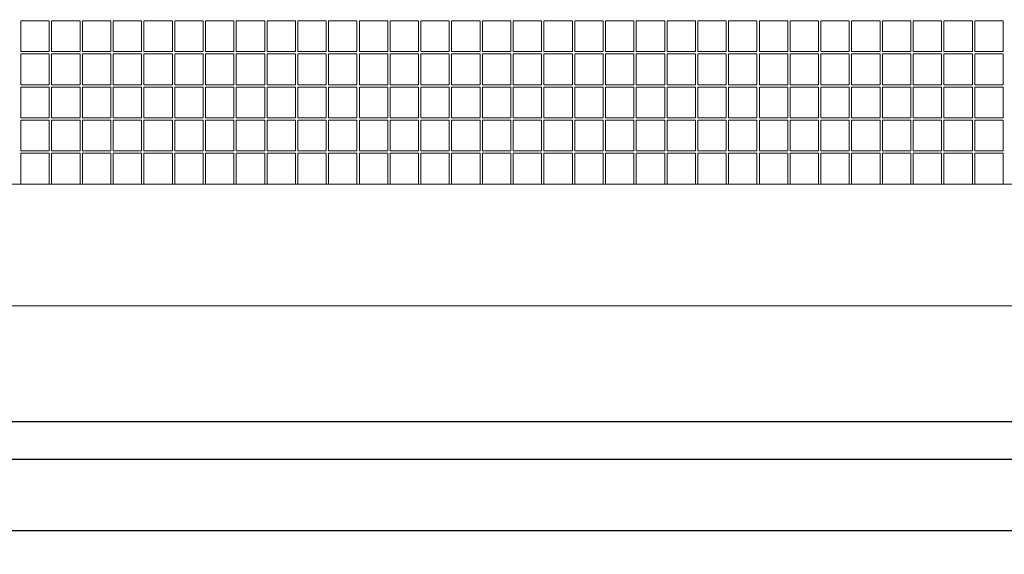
# Model space of a CAD drawing. Extents: x -299 to 677, y 13 to 274.
# Tile 11 of 16: x 508 to 528, y 121 to 132. Entities that reach past the tile are written whole.
import ezdxf

# ---------------------------------------------------------------- set-up
doc = ezdxf.new("R2010")
doc.units = 0
for name, color, linetype, lineweight in [('-Dim_mm', 5, 'CONTINUOUS', 13), ('-Text', 7, 'CONTINUOUS', 9), ('AA Detail', 6, 'CONTINUOUS', 20), ('ACTIVE_AREA', 6, 'CONTINUOUS', 0), ('VIEW_AREA', 44, 'CONTINUOUS', 20)]:
    doc.layers.add(name, color=color, linetype=linetype, lineweight=lineweight)
doc.layers.add('BZL', color=7, linetype='CONTINUOUS')
doc.layers.add('PCB', color=94, linetype='CONTINUOUS')
doc.styles.add('STYLE1', font='ARIAL.TTF')
doc.dimstyles.new('10x LO_mm', dxfattribs={"dimtxt": 2.6666, "dimasz": 2, "dimexe": 0.5, "dimexo": 0.5, "dimgap": 0.5, "dimtad": 1, "dimlfac": 0.1, "dimzin": 4, "dimdsep": 46, "dimtxsty": 'STYLE1', "dimcen": -2.5, "dimclrd": 256, "dimclre": 256, "dimclrt": 256, "dimadec": 0, "dimazin": 0, "dimtp": 0.5, "dimtm": 0.5, "dimtfac": 1, "dimtmove": 0, "dimatfit": 1, "dimfxl": 0, "dimtolj": 1, "dimtzin": 0, "dimlwd": -1, "dimlwe": -1, "dimarcsym": 0})

# ---------------------------------------------------------------- blocks, each defined once
blk = doc.blocks.new('va')
at = {"layer": 'VIEW_AREA'}
blk.add_line((453.829, 149.403), (534.779, 149.403), dxfattribs=at)
blk = doc.blocks.new('bezel')
at = {"layer": 'BZL'}
for p, q in [((535.804, 146.953), (452.804, 146.953)), ((535.804, 146.153), (452.804, 146.153)), ((445.829, 144.653), (542.779, 144.653))]:
    blk.add_line(p, q, dxfattribs=at)

msp = doc.modelspace()

# ---------------------------------------------------------------- linework, layer by layer
at = {"layer": 'AA Detail'}
msp.add_lwpolyline([(460.78, 151.027), (538.73, 151.027), (538.73, 128.677), (460.78, 128.677)], close=True, dxfattribs=at)
at = {"layer": 'ACTIVE_AREA'}
for points in [[(507.58, 132.127), (508.18, 132.127), (508.18, 131.477), (507.58, 131.477)], [(508.23, 132.127), (508.83, 132.127), (508.83, 131.477), (508.23, 131.477)], [(508.88, 132.127), (509.48, 132.127), (509.48, 131.477), (508.88, 131.477)], [(509.53, 132.127), (510.13, 132.127), (510.13, 131.477), (509.53, 131.477)], [(510.18, 132.127), (510.78, 132.127), (510.78, 131.477), (510.18, 131.477)], [(510.83, 132.127), (511.43, 132.127), (511.43, 131.477), (510.83, 131.477)], [(511.48, 132.127), (512.08, 132.127), (512.08, 131.477), (511.48, 131.477)], [(512.13, 132.127), (512.73, 132.127), (512.73, 131.477), (512.13, 131.477)], [(512.78, 132.127), (513.38, 132.127), (513.38, 131.477), (512.78, 131.477)], [(513.43, 132.127), (514.03, 132.127), (514.03, 131.477), (513.43, 131.477)], [(514.08, 132.127), (514.68, 132.127), (514.68, 131.477), (514.08, 131.477)], [(514.73, 132.127), (515.33, 132.127), (515.33, 131.477), (514.73, 131.477)], [(515.38, 132.127), (515.98, 132.127), (515.98, 131.477), (515.38, 131.477)], [(516.03, 132.127), (516.63, 132.127), (516.63, 131.477), (516.03, 131.477)], [(516.68, 132.127), (517.28, 132.127), (517.28, 131.477), (516.68, 131.477)], [(517.33, 132.127), (517.93, 132.127), (517.93, 131.477), (517.33, 131.477)], [(517.98, 132.127), (518.58, 132.127), (518.58, 131.477), (517.98, 131.477)], [(518.63, 132.127), (519.23, 132.127), (519.23, 131.477), (518.63, 131.477)], [(519.28, 132.127), (519.88, 132.127), (519.88, 131.477), (519.28, 131.477)], [(519.93, 132.127), (520.53, 132.127), (520.53, 131.477), (519.93, 131.477)], [(520.58, 132.127), (521.18, 132.127), (521.18, 131.477), (520.58, 131.477)], [(521.23, 132.127), (521.83, 132.127), (521.83, 131.477), (521.23, 131.477)], [(521.88, 132.127), (522.48, 132.127), (522.48, 131.477), (521.88, 131.477)], [(522.53, 132.127), (523.13, 132.127), (523.13, 131.477), (522.53, 131.477)], [(523.18, 132.127), (523.78, 132.127), (523.78, 131.477), (523.18, 131.477)], [(523.83, 132.127), (524.43, 132.127), (524.43, 131.477), (523.83, 131.477)], [(524.48, 132.127), (525.08, 132.127), (525.08, 131.477), (524.48, 131.477)], [(525.13, 132.127), (525.73, 132.127), (525.73, 131.477), (525.13, 131.477)], [(525.78, 132.127), (526.38, 132.127), (526.38, 131.477), (525.78, 131.477)], [(526.43, 132.127), (527.03, 132.127), (527.03, 131.477), (526.43, 131.477)], [(527.08, 132.127), (527.68, 132.127), (527.68, 131.477), (527.08, 131.477)], [(527.73, 132.127), (528.33, 132.127), (528.33, 131.477), (527.73, 131.477)], [(507.58, 131.427), (508.18, 131.427), (508.18, 130.777), (507.58, 130.777)], [(508.23, 131.427), (508.83, 131.427), (508.83, 130.777), (508.23, 130.777)], [(508.88, 131.427), (509.48, 131.427), (509.48, 130.777), (508.88, 130.777)], [(509.53, 131.427), (510.13, 131.427), (510.13, 130.777), (509.53, 130.777)], [(510.18, 131.427), (510.78, 131.427), (510.78, 130.777), (510.18, 130.777)], [(510.83, 131.427), (511.43, 131.427), (511.43, 130.777), (510.83, 130.777)], [(511.48, 131.427), (512.08, 131.427), (512.08, 130.777), (511.48, 130.777)], [(512.13, 131.427), (512.73, 131.427), (512.73, 130.777), (512.13, 130.777)], [(512.78, 131.427), (513.38, 131.427), (513.38, 130.777), (512.78, 130.777)], [(513.43, 131.427), (514.03, 131.427), (514.03, 130.777), (513.43, 130.777)], [(514.08, 131.427), (514.68, 131.427), (514.68, 130.777), (514.08, 130.777)], [(514.73, 131.427), (515.33, 131.427), (515.33, 130.777), (514.73, 130.777)], [(515.38, 131.427), (515.98, 131.427), (515.98, 130.777), (515.38, 130.777)], [(516.03, 131.427), (516.63, 131.427), (516.63, 130.777), (516.03, 130.777)], [(516.68, 131.427), (517.28, 131.427), (517.28, 130.777), (516.68, 130.777)], [(517.33, 131.427), (517.93, 131.427), (517.93, 130.777), (517.33, 130.777)], [(517.98, 131.427), (518.58, 131.427), (518.58, 130.777), (517.98, 130.777)], [(518.63, 131.427), (519.23, 131.427), (519.23, 130.777), (518.63, 130.777)], [(519.28, 131.427), (519.88, 131.427), (519.88, 130.777), (519.28, 130.777)], [(519.93, 131.427), (520.53, 131.427), (520.53, 130.777), (519.93, 130.777)], [(520.58, 131.427), (521.18, 131.427), (521.18, 130.777), (520.58, 130.777)], [(521.23, 131.427), (521.83, 131.427), (521.83, 130.777), (521.23, 130.777)], [(521.88, 131.427), (522.48, 131.427), (522.48, 130.777), (521.88, 130.777)], [(522.53, 131.427), (523.13, 131.427), (523.13, 130.777), (522.53, 130.777)], [(523.18, 131.427), (523.78, 131.427), (523.78, 130.777), (523.18, 130.777)], [(523.83, 131.427), (524.43, 131.427), (524.43, 130.777), (523.83, 130.777)], [(524.48, 131.427), (525.08, 131.427), (525.08, 130.777), (524.48, 130.777)], [(525.13, 131.427), (525.73, 131.427), (525.73, 130.777), (525.13, 130.777)], [(525.78, 131.427), (526.38, 131.427), (526.38, 130.777), (525.78, 130.777)], [(526.43, 131.427), (527.03, 131.427), (527.03, 130.777), (526.43, 130.777)], [(527.08, 131.427), (527.68, 131.427), (527.68, 130.777), (527.08, 130.777)], [(527.73, 131.427), (528.33, 131.427), (528.33, 130.777), (527.73, 130.777)], [(507.58, 130.727), (508.18, 130.727), (508.18, 130.077), (507.58, 130.077)], [(508.23, 130.727), (508.83, 130.727), (508.83, 130.077), (508.23, 130.077)], [(508.88, 130.727), (509.48, 130.727), (509.48, 130.077), (508.88, 130.077)], [(509.53, 130.727), (510.13, 130.727), (510.13, 130.077), (509.53, 130.077)], [(510.18, 130.727), (510.78, 130.727), (510.78, 130.077), (510.18, 130.077)], [(510.83, 130.727), (511.43, 130.727), (511.43, 130.077), (510.83, 130.077)], [(511.48, 130.727), (512.08, 130.727), (512.08, 130.077), (511.48, 130.077)], [(512.13, 130.727), (512.73, 130.727), (512.73, 130.077), (512.13, 130.077)], [(512.78, 130.727), (513.38, 130.727), (513.38, 130.077), (512.78, 130.077)], [(513.43, 130.727), (514.03, 130.727), (514.03, 130.077), (513.43, 130.077)], [(514.08, 130.727), (514.68, 130.727), (514.68, 130.077), (514.08, 130.077)], [(514.73, 130.727), (515.33, 130.727), (515.33, 130.077), (514.73, 130.077)], [(515.38, 130.727), (515.98, 130.727), (515.98, 130.077), (515.38, 130.077)], [(516.03, 130.727), (516.63, 130.727), (516.63, 130.077), (516.03, 130.077)], [(516.68, 130.727), (517.28, 130.727), (517.28, 130.077), (516.68, 130.077)], [(517.33, 130.727), (517.93, 130.727), (517.93, 130.077), (517.33, 130.077)], [(517.98, 130.727), (518.58, 130.727), (518.58, 130.077), (517.98, 130.077)], [(518.63, 130.727), (519.23, 130.727), (519.23, 130.077), (518.63, 130.077)], [(519.28, 130.727), (519.88, 130.727), (519.88, 130.077), (519.28, 130.077)], [(519.93, 130.727), (520.53, 130.727), (520.53, 130.077), (519.93, 130.077)], [(520.58, 130.727), (521.18, 130.727), (521.18, 130.077), (520.58, 130.077)], [(521.23, 130.727), (521.83, 130.727), (521.83, 130.077), (521.23, 130.077)], [(521.88, 130.727), (522.48, 130.727), (522.48, 130.077), (521.88, 130.077)], [(522.53, 130.727), (523.13, 130.727), (523.13, 130.077), (522.53, 130.077)], [(523.18, 130.727), (523.78, 130.727), (523.78, 130.077), (523.18, 130.077)], [(523.83, 130.727), (524.43, 130.727), (524.43, 130.077), (523.83, 130.077)], [(524.48, 130.727), (525.08, 130.727), (525.08, 130.077), (524.48, 130.077)], [(525.13, 130.727), (525.73, 130.727), (525.73, 130.077), (525.13, 130.077)], [(525.78, 130.727), (526.38, 130.727), (526.38, 130.077), (525.78, 130.077)], [(526.43, 130.727), (527.03, 130.727), (527.03, 130.077), (526.43, 130.077)], [(527.08, 130.727), (527.68, 130.727), (527.68, 130.077), (527.08, 130.077)], [(527.73, 130.727), (528.33, 130.727), (528.33, 130.077), (527.73, 130.077)], [(507.58, 130.027), (508.18, 130.027), (508.18, 129.377), (507.58, 129.377)], [(508.23, 130.027), (508.83, 130.027), (508.83, 129.377), (508.23, 129.377)], [(508.88, 130.027), (509.48, 130.027), (509.48, 129.377), (508.88, 129.377)], [(509.53, 130.027), (510.13, 130.027), (510.13, 129.377), (509.53, 129.377)], [(510.18, 130.027), (510.78, 130.027), (510.78, 129.377), (510.18, 129.377)], [(510.83, 130.027), (511.43, 130.027), (511.43, 129.377), (510.83, 129.377)], [(511.48, 130.027), (512.08, 130.027), (512.08, 129.377), (511.48, 129.377)], [(512.13, 130.027), (512.73, 130.027), (512.73, 129.377), (512.13, 129.377)], [(512.78, 130.027), (513.38, 130.027), (513.38, 129.377), (512.78, 129.377)], [(513.43, 130.027), (514.03, 130.027), (514.03, 129.377), (513.43, 129.377)], [(514.08, 130.027), (514.68, 130.027), (514.68, 129.377), (514.08, 129.377)], [(514.73, 130.027), (515.33, 130.027), (515.33, 129.377), (514.73, 129.377)], [(515.38, 130.027), (515.98, 130.027), (515.98, 129.377), (515.38, 129.377)], [(516.03, 130.027), (516.63, 130.027), (516.63, 129.377), (516.03, 129.377)], [(516.68, 130.027), (517.28, 130.027), (517.28, 129.377), (516.68, 129.377)], [(517.33, 130.027), (517.93, 130.027), (517.93, 129.377), (517.33, 129.377)], [(517.98, 130.027), (518.58, 130.027), (518.58, 129.377), (517.98, 129.377)], [(518.63, 130.027), (519.23, 130.027), (519.23, 129.377), (518.63, 129.377)], [(519.28, 130.027), (519.88, 130.027), (519.88, 129.377), (519.28, 129.377)], [(519.93, 130.027), (520.53, 130.027), (520.53, 129.377), (519.93, 129.377)], [(520.58, 130.027), (521.18, 130.027), (521.18, 129.377), (520.58, 129.377)], [(521.23, 130.027), (521.83, 130.027), (521.83, 129.377), (521.23, 129.377)], [(521.88, 130.027), (522.48, 130.027), (522.48, 129.377), (521.88, 129.377)], [(522.53, 130.027), (523.13, 130.027), (523.13, 129.377), (522.53, 129.377)], [(523.18, 130.027), (523.78, 130.027), (523.78, 129.377), (523.18, 129.377)], [(523.83, 130.027), (524.43, 130.027), (524.43, 129.377), (523.83, 129.377)], [(524.48, 130.027), (525.08, 130.027), (525.08, 129.377), (524.48, 129.377)], [(525.13, 130.027), (525.73, 130.027), (525.73, 129.377), (525.13, 129.377)], [(525.78, 130.027), (526.38, 130.027), (526.38, 129.377), (525.78, 129.377)], [(526.43, 130.027), (527.03, 130.027), (527.03, 129.377), (526.43, 129.377)], [(527.08, 130.027), (527.68, 130.027), (527.68, 129.377), (527.08, 129.377)], [(527.73, 130.027), (528.33, 130.027), (528.33, 129.377), (527.73, 129.377)], [(507.58, 129.327), (508.18, 129.327), (508.18, 128.677), (507.58, 128.677)], [(508.23, 129.327), (508.83, 129.327), (508.83, 128.677), (508.23, 128.677)], [(508.88, 129.327), (509.48, 129.327), (509.48, 128.677), (508.88, 128.677)], [(509.53, 129.327), (510.13, 129.327), (510.13, 128.677), (509.53, 128.677)], [(510.18, 129.327), (510.78, 129.327), (510.78, 128.677), (510.18, 128.677)], [(510.83, 129.327), (511.43, 129.327), (511.43, 128.677), (510.83, 128.677)], [(511.48, 129.327), (512.08, 129.327), (512.08, 128.677), (511.48, 128.677)], [(512.13, 129.327), (512.73, 129.327), (512.73, 128.677), (512.13, 128.677)], [(512.78, 129.327), (513.38, 129.327), (513.38, 128.677), (512.78, 128.677)], [(513.43, 129.327), (514.03, 129.327), (514.03, 128.677), (513.43, 128.677)], [(514.08, 129.327), (514.68, 129.327), (514.68, 128.677), (514.08, 128.677)], [(514.73, 129.327), (515.33, 129.327), (515.33, 128.677), (514.73, 128.677)], [(515.38, 129.327), (515.98, 129.327), (515.98, 128.677), (515.38, 128.677)], [(516.03, 129.327), (516.63, 129.327), (516.63, 128.677), (516.03, 128.677)], [(516.68, 129.327), (517.28, 129.327), (517.28, 128.677), (516.68, 128.677)], [(517.33, 129.327), (517.93, 129.327), (517.93, 128.677), (517.33, 128.677)], [(517.98, 129.327), (518.58, 129.327), (518.58, 128.677), (517.98, 128.677)], [(518.63, 129.327), (519.23, 129.327), (519.23, 128.677), (518.63, 128.677)], [(519.28, 129.327), (519.88, 129.327), (519.88, 128.677), (519.28, 128.677)], [(519.93, 129.327), (520.53, 129.327), (520.53, 128.677), (519.93, 128.677)], [(520.58, 129.327), (521.18, 129.327), (521.18, 128.677), (520.58, 128.677)], [(521.23, 129.327), (521.83, 129.327), (521.83, 128.677), (521.23, 128.677)], [(521.88, 129.327), (522.48, 129.327), (522.48, 128.677), (521.88, 128.677)], [(522.53, 129.327), (523.13, 129.327), (523.13, 128.677), (522.53, 128.677)], [(523.18, 129.327), (523.78, 129.327), (523.78, 128.677), (523.18, 128.677)], [(523.83, 129.327), (524.43, 129.327), (524.43, 128.677), (523.83, 128.677)], [(524.48, 129.327), (525.08, 129.327), (525.08, 128.677), (524.48, 128.677)], [(525.13, 129.327), (525.73, 129.327), (525.73, 128.677), (525.13, 128.677)], [(525.78, 129.327), (526.38, 129.327), (526.38, 128.677), (525.78, 128.677)], [(526.43, 129.327), (527.03, 129.327), (527.03, 128.677), (526.43, 128.677)], [(527.08, 129.327), (527.68, 129.327), (527.68, 128.677), (527.08, 128.677)], [(527.73, 129.327), (528.33, 129.327), (528.33, 128.677), (527.73, 128.677)]]:
    msp.add_lwpolyline(points, close=True, dxfattribs=at)
at = {"layer": 'PCB'}
msp.add_line((443.255, 121.352), (585.255, 121.352), dxfattribs=at)

# ---------------------------------------------------------------- block references
at = {"layer": '-Dim_mm'}
msp.add_blockref('va', (5.451, -23.302), dxfattribs=at)
at = {"layer": 'BZL'}
msp.add_blockref('bezel', (5.451, -23.302), dxfattribs=at)

# ---------------------------------------------------------------- leaders
at = {"layer": '-Text', "annotation_type": 0, "has_hookline": 1, "hookline_direction": 1, "text_width": 19.136}
msp.add_leader([(534.867, 127.417), (529.456, 111.151), (527.456, 111.151)], dimstyle='10x LO_mm', override={"dimgap": 0.5, "dimtad": 0}, dxfattribs=at)

doc.saveas('drawing.dxf')
